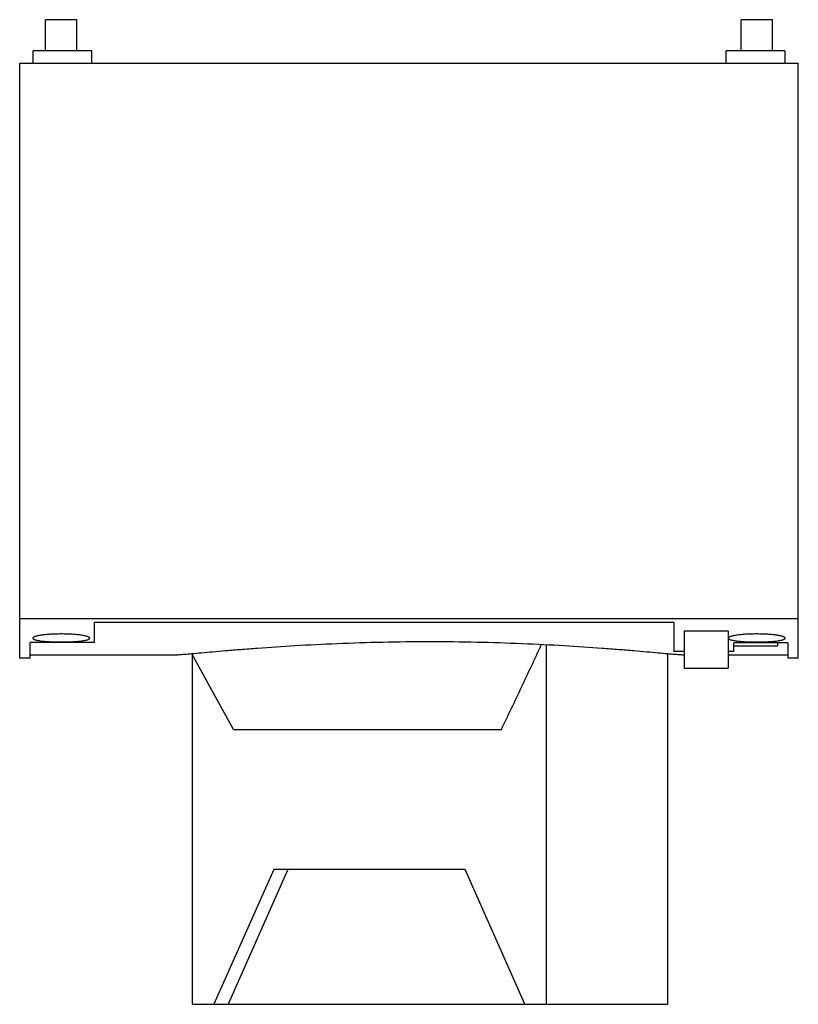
# Model space of a CAD drawing. Header units: millimetres. Extents: x 10.1 to 85.1, y 19.9 to 114.8.
import ezdxf

# ---------------------------------------------------------------- set-up
doc = ezdxf.new("R2010")
doc.units = ezdxf.units.MM
doc.header["$LTSCALE"] = 8.740092
doc.layers.get('0').update_dxf_attribs({"linetype": 'CONTINUOUS'})

msp = doc.modelspace()

# ---------------------------------------------------------------- linework, layer by layer
at = {"color": 7, "linetype": 'Continuous'}
for p, q in [((12.566, 111.819), (12.566, 114.819)), ((15.566, 114.819), (12.566, 114.819)), ((15.566, 111.819), (15.566, 114.819)), ((79.566, 111.819), (79.566, 114.819)), ((82.566, 114.819), (79.566, 114.819)), ((82.566, 111.819), (82.566, 114.819)), ((11.366, 110.619), (11.366, 111.819)), ((17.016, 111.819), (11.366, 111.819)), ((17.016, 110.619), (17.016, 111.819)), ((78.116, 110.619), (78.116, 111.819)), ((83.766, 111.819), (78.116, 111.819)), ((83.766, 111.819), (83.766, 110.619)), ((10.066, 53.279), (10.066, 110.619)), ((10.066, 110.619), (85.066, 110.619)), ((85.066, 53.279), (85.066, 110.619)), ((10.066, 57.119), (85.066, 57.119)), ((17.266, 54.786), (17.266, 56.732)), ((73.066, 56.732), (17.266, 56.732)), ((73.066, 56.732), (73.066, 53.928)), ((78.316, 55.888), (74.066, 55.888)), ((74.066, 55.888), (74.066, 52.328)), ((78.316, 55.888), (78.316, 52.328)), ((11.066, 53.279), (11.066, 54.786)), ((17.266, 54.786), (11.066, 54.786)), ((60.796, 19.919), (60.796, 54.543)), ((84.066, 54.749), (78.866, 54.749)), ((78.866, 53.928), (78.866, 54.749)), ((78.866, 54.485), (83.066, 54.485)), ((83.066, 54.749), (83.066, 54.485)), ((84.066, 54.749), (84.066, 53.279)), ((11.066, 53.279), (10.066, 53.279)), ((25.148, 53.579), (11.066, 53.579)), ((30.666, 46.419), (26.634, 53.692)), ((26.687, 53.597), (26.687, 19.919)), ((72.453, 53.696), (72.453, 19.919)), ((72.453, 53.611), (72.499, 53.692)), ((74.066, 53.928), (73.066, 53.928)), ((74.066, 53.579), (73.985, 53.579)), ((78.866, 53.928), (78.316, 53.928)), ((84.066, 53.579), (78.316, 53.579)), ((85.066, 53.279), (84.066, 53.279)), ((74.066, 52.328), (78.316, 52.328)), ((30.667, 46.419), (56.464, 46.419)), ((34.543, 32.919), (28.78, 19.919)), ((35.905, 32.919), (30.155, 19.919)), ((52.971, 32.919), (34.543, 32.919)), ((58.734, 19.919), (52.971, 32.919)), ((26.687, 19.919), (72.453, 19.919))]:
    msp.add_line(p, q, dxfattribs=at)
for points, knots in [([(16.816, 55.207), (16.816, 55.238), (16.779, 55.274), (16.733, 55.302), (16.682, 55.329), (16.602, 55.36), (16.488, 55.395), (16.35, 55.428), (16.19, 55.46), (15.938, 55.501), (15.581, 55.545), (15.11, 55.582), (14.599, 55.606), (14.066, 55.614), (13.534, 55.606), (13.023, 55.582), (12.552, 55.545), (12.195, 55.501), (11.943, 55.46), (11.783, 55.428), (11.645, 55.395), (11.531, 55.36), (11.451, 55.329), (11.4, 55.302), (11.353, 55.274), (11.316, 55.238), (11.316, 55.207)], [0, 0, 0, 0, 0.016257, 0.022414, 0.02953, 0.046723, 0.067902, 0.093024, 0.121915, 0.154306, 0.228425, 0.312918, 0.404642, 0.499999, 0.595351, 0.687071, 0.771558, 0.845679, 0.878074, 0.90697, 0.932095, 0.953277, 0.970471, 0.977587, 0.983744, 1, 1, 1, 1]), ([(11.316, 55.207), (11.316, 55.177), (11.353, 55.141), (11.399, 55.114), (11.451, 55.089), (11.531, 55.06), (11.646, 55.028), (11.783, 54.997), (11.943, 54.969), (12.195, 54.933), (12.553, 54.897), (13.024, 54.865), (13.535, 54.846), (14.066, 54.84), (14.598, 54.846), (15.109, 54.865), (15.58, 54.897), (15.938, 54.933), (16.19, 54.969), (16.35, 54.997), (16.487, 55.028), (16.602, 55.06), (16.682, 55.089), (16.734, 55.114), (16.78, 55.141), (16.816, 55.177), (16.816, 55.207)], [0, 0, 0, 0, 0.016057, 0.022149, 0.02921, 0.046326, 0.067451, 0.092514, 0.121348, 0.153721, 0.227982, 0.312621, 0.404464, 0.500002, 0.595541, 0.687385, 0.772024, 0.846283, 0.878654, 0.907487, 0.93255, 0.953676, 0.970792, 0.977853, 0.983944, 1, 1, 1, 1]), ([(83.816, 55.207), (83.816, 55.238), (83.779, 55.274), (83.733, 55.302), (83.682, 55.329), (83.602, 55.36), (83.488, 55.395), (83.35, 55.428), (83.19, 55.46), (82.938, 55.501), (82.581, 55.545), (82.11, 55.582), (81.599, 55.606), (81.066, 55.614), (80.534, 55.606), (80.023, 55.582), (79.552, 55.545), (79.195, 55.501), (78.943, 55.46), (78.783, 55.428), (78.645, 55.395), (78.531, 55.36), (78.451, 55.329), (78.4, 55.302), (78.353, 55.274), (78.316, 55.238), (78.316, 55.207)], [0, 0, 0, 0, 0.016257, 0.022414, 0.02953, 0.046723, 0.067902, 0.093024, 0.121915, 0.154306, 0.228425, 0.312918, 0.404642, 0.499999, 0.595351, 0.687071, 0.771558, 0.845679, 0.878074, 0.90697, 0.932095, 0.953277, 0.970471, 0.977587, 0.983744, 1, 1, 1, 1]), ([(78.316, 55.207), (78.316, 55.177), (78.353, 55.141), (78.399, 55.114), (78.451, 55.089), (78.531, 55.06), (78.646, 55.028), (78.783, 54.997), (78.943, 54.969), (79.195, 54.933), (79.553, 54.897), (80.024, 54.865), (80.535, 54.846), (81.066, 54.84), (81.598, 54.846), (82.109, 54.865), (82.58, 54.897), (82.938, 54.933), (83.19, 54.969), (83.35, 54.997), (83.487, 55.028), (83.602, 55.06), (83.682, 55.089), (83.734, 55.114), (83.78, 55.141), (83.816, 55.177), (83.816, 55.207)], [0, 0, 0, 0, 0.016057, 0.022149, 0.02921, 0.046326, 0.067451, 0.092514, 0.121348, 0.153721, 0.227982, 0.312621, 0.404464, 0.500002, 0.595541, 0.687385, 0.772024, 0.846283, 0.878654, 0.907487, 0.93255, 0.953676, 0.970792, 0.977853, 0.983944, 1, 1, 1, 1]), ([(73.985, 53.579), (73.945, 53.579), (73.848, 53.583), (73.675, 53.593), (73.451, 53.609), (73.048, 53.641), (72.42, 53.696), (71.519, 53.777), (70.429, 53.875), (69.158, 53.985), (67.718, 54.105), (65.497, 54.276), (62.402, 54.483), (58.38, 54.685), (54.052, 54.82), (49.567, 54.867), (45.082, 54.82), (40.753, 54.685), (36.731, 54.483), (33.636, 54.276), (31.415, 54.105), (29.975, 53.985), (28.704, 53.875), (27.613, 53.777), (26.713, 53.696), (26.084, 53.641), (25.682, 53.609), (25.458, 53.593), (25.285, 53.583), (25.188, 53.579), (25.148, 53.579)], [0, 0, 0, 0, 0.002448, 0.005983, 0.010591, 0.01626, 0.030725, 0.049265, 0.071717, 0.097872, 0.12749, 0.160316, 0.234451, 0.317706, 0.407244, 0.499984, 0.592731, 0.682269, 0.765539, 0.839681, 0.872508, 0.902128, 0.928285, 0.950736, 0.969277, 0.983742, 0.989411, 0.994018, 0.997552, 1, 1, 1, 1]), ([(56.464, 46.419), (57.12, 47.769), (58.413, 50.48), (59.682, 53.204), (60.313, 54.569)], [0, 0, 0, 0, 0.499433, 1, 1, 1, 1])]:
    msp.add_open_spline(points, degree=3, knots=knots, dxfattribs=at)

doc.saveas('drawing.dxf')
